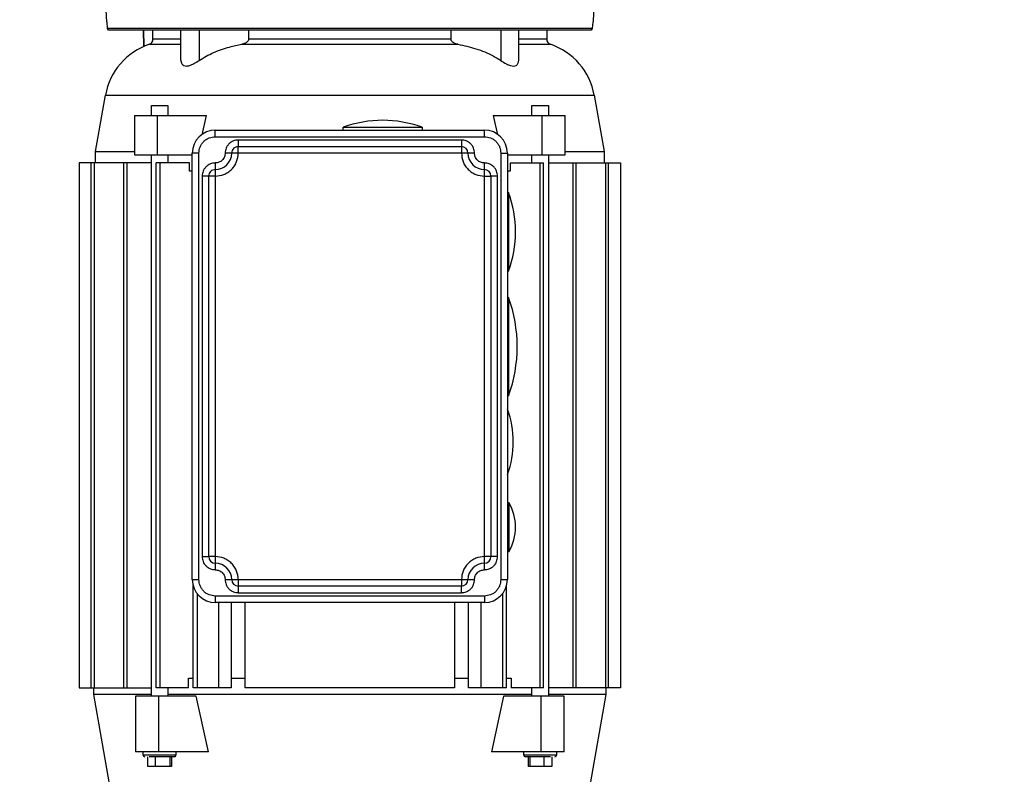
# Model space of a CAD drawing. Header units: inches. Extents: x 144.9 to 238.4, y 214.8 to 247.7.
# Tile 159 of 256: x 183.117 to 183.855, y 223.965 to 224.531. Entities that reach past the tile are written whole.
import ezdxf

# ---------------------------------------------------------------- set-up
doc = ezdxf.new("R2010")
doc.units = ezdxf.units.IN
doc.header["$LTSCALE"] = 0.25
doc.header["$MEASUREMENT"] = 0
doc.layers.add('ANNOTATIONS', color=1, linetype='Continuous')
doc.layers.add('MOTOR RH', color=7, linetype='Continuous')
doc.styles.add('ARIAL', font='arial.ttf', dxfattribs={"height": 0.09375})
doc.dimstyles.new('STANDARD$0', dxfattribs={"dimtxt": 0.09375, "dimasz": 0.09375, "dimexe": 0.03125, "dimexo": 0.046875, "dimgap": 0.09, "dimtad": 0, "dimtih": 1, "dimtoh": 1, "dimdec": 4, "dimzin": 0, "dimdsep": 46, "dimtxsty": 'ARIAL', "dimcen": 0.09, "dimadec": 0, "dimazin": 0, "dimtfac": 1, "dimtdec": 4, "dimtofl": 0, "dimtmove": 0, "dimatfit": 1, "dimfxl": 1, "dimtolj": 1, "dimtzin": 0, "dimarcsym": 0})

# ---------------------------------------------------------------- blocks, each defined once
blk = doc.blocks.new('*D64')
at = {"layer": 'ANNOTATIONS', "color": 0, "lineweight": -2, "transparency": 16777216}
for p, q in [((182.69009, 223.84936), (182.69009, 225.99906)), ((183.83071, 224.99005), (183.83071, 225.99906)), ((182.78384, 225.96781), (182.97529, 225.96781)), ((183.73696, 225.96781), (183.54551, 225.96781))]:
    blk.add_line(p, q, dxfattribs=at)
at = {"layer": 'ANNOTATIONS', "color": 0, "transparency": 16777216}
for points in [[(182.78384, 225.98343), (182.78384, 225.95218), (182.69009, 225.96781)], [(183.73696, 225.98343), (183.73696, 225.95218), (183.83071, 225.96781)]]:
    blk.add_solid(points, dxfattribs=at)
at = {"layer": 'defpoints', "color": 0, "transparency": 16777216}
for p in [(182.69009, 225.96781), (183.83071, 224.94317), (182.69009, 223.80249)]:
    blk.add_point(p, dxfattribs=at)
at = {"layer": 'ANNOTATIONS', "color": 0, "transparency": 16777216, "insert": (183.2604, 225.96781), "char_height": 0.09375, "attachment_point": 5, "style": 'ARIAL'}
blk.add_mtext('\\A1;18 5/8"', dxfattribs=at)
blk = doc.blocks.new('*D66')
at = {"layer": 'ANNOTATIONS', "color": 0, "lineweight": -2, "transparency": 16777216}
for p, q in [((182.69009, 223.84936), (182.69009, 226.36542)), ((184.16366, 225.11272), (184.16366, 226.36542)), ((182.78384, 226.33417), (183.22253, 226.33417)), ((184.06991, 226.33417), (183.63121, 226.33417))]:
    blk.add_line(p, q, dxfattribs=at)
at = {"layer": 'ANNOTATIONS', "color": 0, "transparency": 16777216}
for points in [[(182.78384, 226.34979), (182.78384, 226.31854), (182.69009, 226.33417)], [(184.06991, 226.34979), (184.06991, 226.31854), (184.16366, 226.33417)]]:
    blk.add_solid(points, dxfattribs=at)
at = {"layer": 'defpoints', "color": 0, "transparency": 16777216}
for p in [(182.69009, 226.33417), (184.16366, 225.06585), (182.69009, 223.80249)]:
    blk.add_point(p, dxfattribs=at)
at = {"layer": 'ANNOTATIONS', "color": 0, "transparency": 16777216, "insert": (183.42687, 226.33417), "char_height": 0.09375, "attachment_point": 5, "style": 'ARIAL'}
blk.add_mtext('\\A1;24""', dxfattribs=at)

msp = doc.modelspace()

# ---------------------------------------------------------------- linework, layer by layer
at = {"layer": 'MOTOR RH'}
for p, q in [((183.18187, 224.52942), (183.18117, 224.54264)), ((183.54725, 224.54264), (183.54655, 224.52942)), ((183.1824, 224.52456), (183.18213, 224.52943)), ((183.54629, 224.52943), (183.54602, 224.52456)), ((183.1824, 224.52456), (183.1824, 224.52451)), ((183.54602, 224.52451), (183.1824, 224.52451)), ((183.18324, 224.52328), (183.1824, 224.52451)), ((183.20971, 224.51063), (183.20949, 224.52328)), ((183.20949, 224.52328), (183.20971, 224.51102)), ((183.21657, 224.51636), (183.21657, 224.52328)), ((183.23758, 224.50054), (183.23758, 224.52328)), ((183.25111, 224.52328), (183.25111, 224.50054)), ((183.2883, 224.52328), (183.2883, 224.51636)), ((183.44012, 224.51636), (183.44012, 224.52328)), ((183.4773, 224.52328), (183.4773, 224.50054)), ((183.49084, 224.50054), (183.49084, 224.52328)), ((183.51185, 224.52328), (183.51185, 224.51636)), ((183.54602, 224.52451), (183.54518, 224.52328)), ((183.54602, 224.52451), (183.54602, 224.52456)), ((183.21388, 224.51263), (183.23758, 224.51263)), ((183.23758, 224.51636), (183.21657, 224.51636)), ((183.28319, 224.51263), (183.44523, 224.51263)), ((183.44012, 224.51636), (183.2883, 224.51636)), ((183.51185, 224.51636), (183.49084, 224.51636)), ((183.49084, 224.51263), (183.51454, 224.51263)), ((183.17351, 224.43224), (183.18096, 224.47448)), ((183.18096, 224.47448), (183.54746, 224.47448)), ((183.54746, 224.47448), (183.55491, 224.43224)), ((183.21538, 224.45931), (183.21538, 224.46669)), ((183.21538, 224.46669), (183.22769, 224.46669)), ((183.22769, 224.46669), (183.22769, 224.45931)), ((183.50073, 224.45931), (183.50073, 224.46669)), ((183.50073, 224.46669), (183.51304, 224.46669)), ((183.51304, 224.46669), (183.51304, 224.45931)), ((183.20264, 224.45931), (183.20264, 224.42978)), ((183.20264, 224.45931), (183.25675, 224.45931)), ((183.22004, 224.42978), (183.22004, 224.45931)), ((183.25357, 224.44481), (183.25675, 224.45931)), ((183.47167, 224.45931), (183.47485, 224.44478)), ((183.47167, 224.45931), (183.52578, 224.45931)), ((183.50838, 224.42978), (183.50838, 224.45931)), ((183.52578, 224.42978), (183.52578, 224.45931)), ((183.26332, 224.44823), (183.4651, 224.44823)), ((183.26332, 224.44331), (183.26332, 224.44823)), ((183.35929, 224.44823), (183.35929, 224.45039)), ((183.35929, 224.45039), (183.41834, 224.45039)), ((183.41834, 224.45039), (183.41834, 224.44823)), ((183.4651, 224.44331), (183.4651, 224.44823)), ((183.26332, 224.44331), (183.4651, 224.44331)), ((183.28055, 224.44085), (183.28055, 224.43593)), ((183.44787, 224.44085), (183.28055, 224.44085)), ((183.44787, 224.44085), (183.44787, 224.43101)), ((183.17351, 224.42363), (183.17351, 224.43224)), ((183.17351, 224.43224), (183.20264, 224.43224)), ((183.20264, 224.42978), (183.2461, 224.42978)), ((183.21538, 224.02377), (183.21538, 224.42978)), ((183.22769, 224.42978), (183.22769, 224.42363)), ((183.2461, 224.11113), (183.2461, 224.43101)), ((183.25102, 224.43101), (183.2461, 224.43101)), ((183.25102, 224.11113), (183.25102, 224.43101)), ((183.45771, 224.43101), (183.27071, 224.43101)), ((183.28055, 224.43101), (183.28055, 224.43593)), ((183.28055, 224.43593), (183.44787, 224.43593)), ((183.4774, 224.43101), (183.48232, 224.43101)), ((183.4774, 224.43101), (183.4774, 224.11113)), ((183.48232, 224.43101), (183.48232, 224.11113)), ((183.48232, 224.42978), (183.52578, 224.42978)), ((183.50073, 224.42363), (183.50073, 224.42978)), ((183.51304, 224.42978), (183.51304, 224.02377)), ((183.52578, 224.43224), (183.55491, 224.43224)), ((183.55491, 224.43224), (183.55491, 224.42363)), ((183.16121, 224.42363), (183.16121, 224.02993)), ((183.21538, 224.42363), (183.16121, 224.42363)), ((183.17034, 224.02993), (183.17034, 224.42363)), ((183.17242, 224.42363), (183.17242, 224.02993)), ((183.19463, 224.02993), (183.19463, 224.42363)), ((183.19703, 224.42363), (183.19703, 224.02993)), ((183.21897, 224.02993), (183.21897, 224.42363)), ((183.24404, 224.42363), (183.21897, 224.42363)), ((183.22178, 224.42363), (183.22178, 224.02993)), ((183.24404, 224.41747), (183.24404, 224.42363)), ((183.26332, 224.42363), (183.26332, 224.11851)), ((183.4651, 224.11851), (183.4651, 224.42363)), ((183.48438, 224.42363), (183.48438, 224.41747)), ((183.48438, 224.42363), (183.50945, 224.42363)), ((183.50664, 224.42363), (183.50664, 224.02993)), ((183.50945, 224.02993), (183.50945, 224.42363)), ((183.51304, 224.42363), (183.56721, 224.42363)), ((183.53139, 224.42363), (183.53139, 224.02993)), ((183.53379, 224.02993), (183.53379, 224.42363)), ((183.556, 224.42363), (183.556, 224.02993)), ((183.55808, 224.02993), (183.55808, 224.42363)), ((183.56721, 224.42363), (183.56721, 224.02993)), ((183.2461, 224.41747), (183.24404, 224.41747)), ((183.48438, 224.41747), (183.48232, 224.41747)), ((183.26332, 224.41378), (183.25348, 224.41378)), ((183.25348, 224.41378), (183.25348, 224.12835)), ((183.2584, 224.12835), (183.2584, 224.41378)), ((183.4651, 224.41378), (183.47002, 224.41378)), ((183.47002, 224.41378), (183.47002, 224.12835)), ((183.47494, 224.41378), (183.47002, 224.41378)), ((183.47494, 224.12835), (183.47494, 224.41378)), ((183.48232, 224.40148), (183.48325, 224.40148)), ((183.48325, 224.40148), (183.48325, 224.34243)), ((183.48325, 224.34243), (183.48232, 224.34243)), ((183.48232, 224.32274), (183.48322, 224.32274)), ((183.48322, 224.32274), (183.48322, 224.24892)), ((183.48322, 224.24892), (183.48232, 224.24892)), ((183.48232, 224.23908), (183.48253, 224.23908)), ((183.48253, 224.23908), (183.48253, 224.18987)), ((183.48253, 224.18987), (183.48232, 224.18987)), ((183.48232, 224.16895), (183.48353, 224.16895)), ((183.48353, 224.16895), (183.48353, 224.13204)), ((183.25348, 224.12835), (183.2584, 224.12835)), ((183.26332, 224.12835), (183.2584, 224.12835)), ((183.47494, 224.12835), (183.4651, 224.12835)), ((183.48353, 224.13204), (183.48232, 224.13204)), ((183.2461, 224.11113), (183.25102, 224.11113)), ((183.24667, 224.02993), (183.24667, 224.10674)), ((183.27071, 224.11113), (183.45771, 224.11113)), ((183.28055, 224.11113), (183.28055, 224.10128)), ((183.44787, 224.1062), (183.28055, 224.1062)), ((183.44787, 224.11113), (183.44787, 224.1062)), ((183.44787, 224.10128), (183.44787, 224.1062)), ((183.4774, 224.11113), (183.48232, 224.11113)), ((183.48175, 224.02993), (183.48175, 224.10674)), ((183.24981, 224.10044), (183.24981, 224.02993)), ((183.4651, 224.09882), (183.26332, 224.09882)), ((183.26332, 224.09882), (183.26332, 224.0939)), ((183.28055, 224.10128), (183.44787, 224.10128)), ((183.4651, 224.09882), (183.4651, 224.0939)), ((183.47861, 224.10044), (183.47861, 224.02993)), ((183.4651, 224.0939), (183.26332, 224.0939)), ((183.26578, 224.0939), (183.26578, 224.02993)), ((183.27526, 224.0939), (183.27526, 224.02993)), ((183.28584, 224.02993), (183.28584, 224.0939)), ((183.44258, 224.0939), (183.44258, 224.02993)), ((183.45316, 224.02993), (183.45316, 224.0939)), ((183.46263, 224.02993), (183.46263, 224.0939)), ((183.24315, 224.03731), (183.24672, 224.03731)), ((183.24315, 224.02993), (183.24315, 224.03731)), ((183.27526, 224.03731), (183.28584, 224.03731)), ((183.44258, 224.03731), (183.45316, 224.03731)), ((183.4817, 224.03731), (183.48527, 224.03731)), ((183.48527, 224.03731), (183.48527, 224.02993)), ((183.16121, 224.02993), (183.21538, 224.02993)), ((183.17228, 224.025), (183.17228, 224.02993)), ((183.24315, 224.02993), (183.21897, 224.02993)), ((183.22769, 224.02993), (183.22769, 224.02377)), ((183.27526, 224.02993), (183.24667, 224.02993)), ((183.44258, 224.02993), (183.28584, 224.02993)), ((183.48175, 224.02993), (183.45316, 224.02993)), ((183.50945, 224.02993), (183.48527, 224.02993)), ((183.50073, 224.02377), (183.50073, 224.02993)), ((183.56721, 224.02993), (183.51304, 224.02993)), ((183.55614, 224.02993), (183.55614, 224.025)), ((183.18386, 223.95934), (183.17228, 224.025)), ((183.21538, 224.025), (183.17228, 224.025)), ((183.20352, 224.02377), (183.20352, 223.98194)), ((183.24894, 224.02377), (183.20352, 224.02377)), ((183.22091, 223.98194), (183.22091, 224.02377)), ((183.50073, 224.025), (183.22769, 224.025)), ((183.2581, 223.98194), (183.24894, 224.02377)), ((183.47948, 224.02377), (183.47032, 223.98194)), ((183.5249, 224.02377), (183.47948, 224.02377)), ((183.5075, 224.02377), (183.5075, 223.98194)), ((183.55614, 224.025), (183.51304, 224.025)), ((183.5249, 223.98194), (183.5249, 224.02377)), ((183.55614, 224.025), (183.54456, 223.95934)), ((183.2581, 223.98194), (183.20352, 223.98194)), ((183.20923, 223.97948), (183.20923, 223.98194)), ((183.23384, 223.97948), (183.20923, 223.97948)), ((183.2127, 223.97087), (183.2127, 223.97825)), ((183.21858, 223.97087), (183.21858, 223.97825)), ((183.22937, 223.97087), (183.22937, 223.97825)), ((183.23037, 223.97825), (183.23037, 223.97087)), ((183.23384, 223.98194), (183.23384, 223.97948)), ((183.5249, 223.98194), (183.47032, 223.98194)), ((183.49458, 223.97948), (183.49458, 223.98194)), ((183.51919, 223.97948), (183.49458, 223.97948)), ((183.49805, 223.97087), (183.49805, 223.97825)), ((183.49905, 223.97825), (183.49905, 223.97087)), ((183.50984, 223.97087), (183.50984, 223.97825)), ((183.51572, 223.97825), (183.51572, 223.97087)), ((183.51919, 223.98194), (183.51919, 223.97948)), ((183.23037, 223.97087), (183.2127, 223.97087)), ((183.51572, 223.97087), (183.49805, 223.97087))]:
    msp.add_line(p, q, dxfattribs=at)
for centre, radius, start, end in [((183.22942, 224.46593), 0.04921, 108.41439, 170), ((183.21263, 224.51636), 0.00394, 288.41439, 0), ((183.51578, 224.51636), 0.00394, 180, 251.58561), ((183.499, 224.46593), 0.04921, 10, 71.58561), ((183.38882, 224.36949), 0.08612, 69.94896, 110.05104), ((183.26332, 224.43101), 0.01722, 90, 180), ((183.4651, 224.43101), 0.01722, 0, 90), ((183.26332, 224.43101), 0.0123, 270, 0), ((183.28055, 224.43101), 0.00492, 90, 180.00002), ((183.44787, 224.43101), 0.00492, 0, 89.99998), ((183.4651, 224.43101), 0.0123, 180, 270), ((183.26332, 224.41378), 0.00492, 90, 180.00002), ((183.4651, 224.41378), 0.00492, 0, 89.99998), ((183.40235, 224.37195), 0.08612, 339.94896, 20.05104), ((183.38143, 224.28583), 0.10827, 340.06773, 19.93227), ((183.41293, 224.21447), 0.07382, 340.52878, 19.47122), ((183.45156, 224.1505), 0.03691, 330, 30), ((183.26332, 224.12835), 0.00492, 180, 270), ((183.4651, 224.12835), 0.00492, 270, 359.99998), ((183.26332, 224.11113), 0.0123, 0, 90), ((183.4651, 224.11113), 0.0123, 90, 180), ((183.26332, 224.11113), 0.01722, 180, 270), ((183.28055, 224.11113), 0.00492, 180, 270), ((183.44787, 224.11113), 0.00492, 270, 359.99998), ((183.4651, 224.11113), 0.01722, 270, 0), ((183.21046, 223.97948), 0.00123, 180, 270), ((183.23261, 223.97948), 0.00123, 270, 0), ((183.49581, 223.97948), 0.00123, 180, 270), ((183.51796, 223.97948), 0.00123, 270, 0)]:
    msp.add_arc(centre, radius, start, end, dxfattribs=at)
msp.add_open_spline([(183.54518, 224.52328), (183.54445, 224.52328), (183.54298, 224.52328), (183.53719, 224.52328), (183.52887, 224.52328), (183.51788, 224.52328), (183.50447, 224.52328), (183.48884, 224.52328), (183.47124, 224.52328), (183.45194, 224.52328), (183.43125, 224.52328), (183.4095, 224.52328), (183.38704, 224.52328), (183.36421, 224.52328), (183.34138, 224.52328), (183.31892, 224.52328), (183.29717, 224.52328), (183.27648, 224.52328), (183.25718, 224.52328), (183.23958, 224.52328), (183.22395, 224.52328), (183.21054, 224.52328), (183.19955, 224.52328), (183.19123, 224.52328), (183.18544, 224.52328), (183.18397, 224.52328), (183.18324, 224.52328)], degree=3, dxfattribs=at)
for points, knots in [([(183.25111, 224.50054), (183.25467, 224.50263), (183.2619, 224.50689), (183.27289, 224.51052), (183.28012, 224.512), (183.28319, 224.51263)], [0, 0, 0, 0, 0.358332, 0.727459, 1, 1, 1, 1]), ([(183.2883, 224.51636), (183.28827, 224.51612), (183.28821, 224.51558), (183.28767, 224.5147), (183.28645, 224.51367), (183.28484, 224.51298), (183.28361, 224.51272), (183.28319, 224.51263)], [0, 0, 0, 0, 0.10734, 0.239381, 0.443188, 0.809211, 1, 1, 1, 1]), ([(183.44523, 224.51263), (183.44422, 224.51287), (183.44282, 224.51322), (183.44126, 224.51423), (183.44051, 224.51502), (183.44016, 224.51578), (183.44013, 224.5162), (183.44012, 224.51636)], [0, 0, 0, 0, 0.455185, 0.634716, 0.815506, 0.928792, 1, 1, 1, 1]), ([(183.44523, 224.51263), (183.44975, 224.51166), (183.45889, 224.5097), (183.46964, 224.50533), (183.47547, 224.50168), (183.4773, 224.50054)], [0, 0, 0, 0, 0.4016221, 0.8122135, 1, 1, 1, 1]), ([(183.23758, 224.50054), (183.2377, 224.49962), (183.23791, 224.49805), (183.23951, 224.49662), (183.24156, 224.49621), (183.2442, 224.49671), (183.24749, 224.49819), (183.24984, 224.49971), (183.25111, 224.50054)], [0, 0, 0, 0, 0.21758, 0.374081, 0.505839, 0.637716, 0.804227, 1, 1, 1, 1]), ([(183.4773, 224.50054), (183.47872, 224.49962), (183.48116, 224.49805), (183.48451, 224.49662), (183.48706, 224.49621), (183.4891, 224.49671), (183.49056, 224.49819), (183.49074, 224.49971), (183.49084, 224.50054)], [0, 0, 0, 0, 0.2175797, 0.3740807, 0.5058387, 0.6377163, 0.8042271, 1, 1, 1, 1]), ([(183.25102, 224.43101), (183.25119, 224.43256), (183.25144, 224.43494), (183.25297, 224.4378), (183.25456, 224.43977), (183.25653, 224.44136), (183.2594, 224.44289), (183.26178, 224.44315), (183.26332, 224.44331)], [0, 0, 0, 0, 0.239457, 0.368361, 0.5, 0.631639, 0.760543, 1, 1, 1, 1]), ([(183.28055, 224.44085), (183.27931, 224.44072), (183.27741, 224.44052), (183.27511, 224.43929), (183.27354, 224.43802), (183.27227, 224.43644), (183.27104, 224.43415), (183.27084, 224.43225), (183.27071, 224.43101)], [0, 0, 0, 0, 0.239457, 0.368361, 0.5, 0.631639, 0.760543, 1, 1, 1, 1]), ([(183.45771, 224.43101), (183.45758, 224.43225), (183.45738, 224.43415), (183.45615, 224.43644), (183.45488, 224.43802), (183.45331, 224.43929), (183.45101, 224.44052), (183.44911, 224.44072), (183.44787, 224.44085)], [0, 0, 0, 0, 0.2394568, 0.3683607, 0.5, 0.6316393, 0.7605432, 1, 1, 1, 1]), ([(183.4651, 224.44331), (183.46664, 224.44315), (183.46902, 224.44289), (183.47189, 224.44136), (183.47386, 224.43977), (183.47545, 224.4378), (183.47698, 224.43494), (183.47723, 224.43256), (183.4774, 224.43101)], [0, 0, 0, 0, 0.239457, 0.368361, 0.5, 0.631639, 0.760543, 1, 1, 1, 1]), ([(183.26332, 224.41378), (183.26549, 224.41401), (183.26882, 224.41437), (183.27283, 224.41652), (183.27559, 224.41874), (183.27782, 224.4215), (183.27996, 224.42551), (183.28032, 224.42884), (183.28055, 224.43101)], [0, 0, 0, 0, 0.239457, 0.368361, 0.5, 0.631639, 0.760543, 1, 1, 1, 1]), ([(183.27071, 224.43101), (183.27061, 224.43008), (183.27045, 224.42865), (183.26953, 224.42693), (183.26858, 224.42575), (183.26741, 224.4248), (183.26569, 224.42388), (183.26425, 224.42373), (183.26332, 224.42363)], [0, 0, 0, 0, 0.239443, 0.369664, 0.5, 0.630221, 0.760557, 1, 1, 1, 1]), ([(183.44787, 224.43101), (183.4481, 224.42884), (183.44846, 224.42551), (183.4506, 224.4215), (183.45283, 224.41874), (183.45559, 224.41652), (183.4596, 224.41437), (183.46293, 224.41401), (183.4651, 224.41378)], [0, 0, 0, 0, 0.239457, 0.368361, 0.5, 0.631639, 0.760543, 1, 1, 1, 1]), ([(183.4651, 224.42363), (183.46417, 224.42373), (183.46273, 224.42388), (183.46101, 224.4248), (183.45984, 224.42575), (183.45889, 224.42693), (183.45797, 224.42865), (183.45781, 224.43008), (183.45771, 224.43101)], [0, 0, 0, 0, 0.239443, 0.369664, 0.5, 0.630221, 0.760557, 1, 1, 1, 1]), ([(183.26332, 224.42363), (183.26209, 224.42349), (183.26018, 224.42329), (183.25789, 224.42206), (183.25631, 224.42079), (183.25504, 224.41922), (183.25382, 224.41693), (183.25361, 224.41502), (183.25348, 224.41378)], [0, 0, 0, 0, 0.2394568, 0.3683607, 0.5, 0.6316393, 0.7605432, 1, 1, 1, 1]), ([(183.47494, 224.41378), (183.47481, 224.41502), (183.4746, 224.41693), (183.47338, 224.41922), (183.47211, 224.42079), (183.47053, 224.42206), (183.46824, 224.42329), (183.46633, 224.42349), (183.4651, 224.42363)], [0, 0, 0, 0, 0.239457, 0.368361, 0.5, 0.631639, 0.760543, 1, 1, 1, 1]), ([(183.25348, 224.12835), (183.25361, 224.12711), (183.25382, 224.12521), (183.25504, 224.12292), (183.25631, 224.12134), (183.25789, 224.12007), (183.26018, 224.11884), (183.26209, 224.11864), (183.26332, 224.11851)], [0, 0, 0, 0, 0.239457, 0.368361, 0.5, 0.631639, 0.760543, 1, 1, 1, 1]), ([(183.28055, 224.11113), (183.28032, 224.11329), (183.27996, 224.11663), (183.27782, 224.12064), (183.27559, 224.1234), (183.27283, 224.12562), (183.26882, 224.12777), (183.26549, 224.12812), (183.26332, 224.12835)], [0, 0, 0, 0, 0.239457, 0.368361, 0.5, 0.631639, 0.760543, 1, 1, 1, 1]), ([(183.4651, 224.12835), (183.46293, 224.12812), (183.4596, 224.12777), (183.45559, 224.12562), (183.45283, 224.1234), (183.4506, 224.12064), (183.44846, 224.11663), (183.4481, 224.11329), (183.44787, 224.11113)], [0, 0, 0, 0, 0.239457, 0.368361, 0.5, 0.631639, 0.760543, 1, 1, 1, 1]), ([(183.4651, 224.11851), (183.46633, 224.11864), (183.46824, 224.11884), (183.47053, 224.12007), (183.47211, 224.12134), (183.47338, 224.12292), (183.4746, 224.12521), (183.47481, 224.12711), (183.47494, 224.12835)], [0, 0, 0, 0, 0.239457, 0.368361, 0.5, 0.631639, 0.760543, 1, 1, 1, 1]), ([(183.26332, 224.11851), (183.26425, 224.11841), (183.26569, 224.11826), (183.26741, 224.11734), (183.26858, 224.11638), (183.26953, 224.11521), (183.27045, 224.11349), (183.27061, 224.11205), (183.27071, 224.11113)], [0, 0, 0, 0, 0.239443, 0.369664, 0.5, 0.630221, 0.760557, 1, 1, 1, 1]), ([(183.45771, 224.11113), (183.45781, 224.11205), (183.45797, 224.11349), (183.45888, 224.11521), (183.45984, 224.11638), (183.46101, 224.11734), (183.46273, 224.11826), (183.46417, 224.11841), (183.4651, 224.11851)], [0, 0, 0, 0, 0.239443, 0.369664, 0.5, 0.630221, 0.760557, 1, 1, 1, 1]), ([(183.26332, 224.09882), (183.26178, 224.09899), (183.2594, 224.09924), (183.25653, 224.10077), (183.25456, 224.10236), (183.25297, 224.10433), (183.25144, 224.1072), (183.25119, 224.10958), (183.25102, 224.11113)], [0, 0, 0, 0, 0.239457, 0.368361, 0.5, 0.631639, 0.760543, 1, 1, 1, 1]), ([(183.27071, 224.11113), (183.27084, 224.10989), (183.27104, 224.10798), (183.27227, 224.10569), (183.27354, 224.10411), (183.27511, 224.10284), (183.27741, 224.10162), (183.27931, 224.10141), (183.28055, 224.10128)], [0, 0, 0, 0, 0.2394568, 0.3683607, 0.5, 0.6316393, 0.7605432, 1, 1, 1, 1]), ([(183.44787, 224.10128), (183.44911, 224.10141), (183.45101, 224.10162), (183.45331, 224.10284), (183.45488, 224.10411), (183.45615, 224.10569), (183.45738, 224.10798), (183.45758, 224.10989), (183.45771, 224.11113)], [0, 0, 0, 0, 0.239457, 0.368361, 0.5, 0.631639, 0.760543, 1, 1, 1, 1]), ([(183.4774, 224.11113), (183.47723, 224.10958), (183.47698, 224.1072), (183.47545, 224.10433), (183.47386, 224.10236), (183.47189, 224.10077), (183.46902, 224.09924), (183.46664, 224.09899), (183.4651, 224.09882)], [0, 0, 0, 0, 0.239457, 0.368361, 0.5, 0.631639, 0.760543, 1, 1, 1, 1]), ([(183.23261, 223.97825), (183.23256, 223.97825), (183.23247, 223.97825), (183.23156, 223.97825), (183.22956, 223.97825), (183.22657, 223.97825), (183.22381, 223.97825), (183.22153, 223.97825), (183.21927, 223.97825), (183.21647, 223.97825), (183.2148, 223.97825), (183.21371, 223.97825)], [0, 0, 0, 0, 0.08776, 0.173695, 0.333333, 0.492971, 0.578907, 0.666667, 0.754426, 0.840362, 1, 1, 1, 1]), ([(183.51471, 223.97825), (183.51362, 223.97825), (183.51195, 223.97825), (183.50915, 223.97825), (183.50689, 223.97825), (183.50461, 223.97825), (183.50185, 223.97825), (183.49886, 223.97825), (183.49686, 223.97825), (183.49595, 223.97825), (183.49586, 223.97825), (183.49581, 223.97825)], [0, 0, 0, 0, 0.159638, 0.245574, 0.333333, 0.421093, 0.507029, 0.666667, 0.826305, 0.91224, 1, 1, 1, 1])]:
    msp.add_open_spline(points, degree=3, knots=knots, dxfattribs=at)

# ---------------------------------------------------------------- dimensions: what is measured, and where the dimension line sits
at = {"layer": 'ANNOTATIONS'}
for base, p1, text, picture, middle in [((182.69009, 226.33417), (184.16366, 225.06585), '24""', '*D66', (183.42687, 226.33417)), ((182.69009, 225.96781), (183.83071, 224.94317), '18 5/8"', '*D64', (183.2604, 225.96781))]:
    dim = msp.add_linear_dim(base=base, p1=p1, p2=(182.69009, 223.80249), text=text, dimstyle='STANDARD$0', dxfattribs=at)
    dim.commit()
    dim.dimension.update_dxf_attribs({"geometry": picture, "text_midpoint": middle, "dimtype": 160})

doc.saveas('drawing.dxf')
